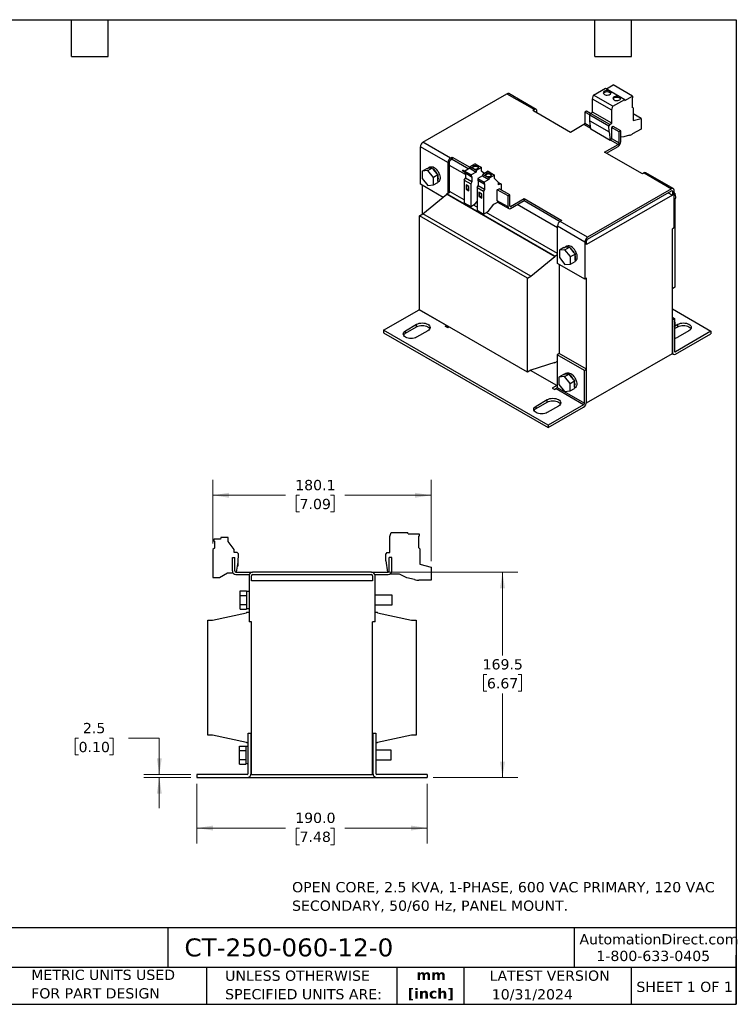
# Model space of a CAD drawing. Header units: millimetres. Extents: x 25 to 1092, y 25 to 838.
# Tile 2 of 2: x 501 to 1092, y 25 to 838. Entities that reach past the tile are written whole.
import ezdxf

# ---------------------------------------------------------------- set-up
doc = ezdxf.new("R2010")
doc.units = ezdxf.units.MM
doc.header["$LTSCALE"] = 4
doc.linetypes.add('SLD-Solid', pattern=[0])
doc.layers.add('TEXT', color=140, linetype='SLD-Solid', lineweight=25)
doc.styles.add('SLDTEXTSTYLE0', font='VERDANA.TTF')
doc.styles.add('SLDTEXTSTYLE1', font='VERDANAB.TTF')
doc.dimstyles.new('SLDDIMSTYLE0', dxfattribs={"dimtxt": 8.632031, "dimasz": 13.208, "dimexe": 0, "dimexo": 0.0625, "dimgap": 2.158008, "dimtad": 0, "dimtih": 1, "dimtoh": 1, "dimrnd": 1e-09, "dimzin": 4, "dimdsep": 46, "dimtxsty": 'SLDTEXTSTYLE0', "dimsah": 1, "dimcen": 0.09, "dimadec": 0, "dimazin": 1, "dimtfac": 1, "dimtofl": 0, "dimtmove": 0, "dimatfit": 3, "dimfxl": 0, "dimfrac": 2, "dimtolj": 1, "dimtzin": 12, "dimarcsym": 0})
doc.dimstyles.new('SLDDIMSTYLE1', dxfattribs={"dimtxt": 8.632031, "dimasz": 13.208, "dimexe": 0, "dimexo": 0.0625, "dimgap": 2.158008, "dimtad": 0, "dimtih": 1, "dimtoh": 1, "dimrnd": 1e-09, "dimzin": 12, "dimdsep": 46, "dimtxsty": 'SLDTEXTSTYLE0', "dimsah": 1, "dimcen": 0.09, "dimadec": 0, "dimazin": 3, "dimtfac": 1, "dimtofl": 0, "dimtmove": 0, "dimatfit": 3, "dimfxl": 0, "dimfrac": 2, "dimtolj": 1, "dimtzin": 12, "dimarcsym": 0})
doc.dimstyles.new('SLDDIMSTYLE2', dxfattribs={"dimtxt": 8.632031, "dimasz": 13.208, "dimexe": 0, "dimexo": 0.0625, "dimgap": 2.158008, "dimtad": 0, "dimtih": 1, "dimtoh": 1, "dimrnd": 1e-09, "dimzin": 12, "dimdsep": 46, "dimtxsty": 'SLDTEXTSTYLE0', "dimsah": 1, "dimcen": 0.09, "dimadec": 0, "dimazin": 3, "dimtfac": 1, "dimtmove": 0, "dimatfit": 0, "dimfxl": 0, "dimfrac": 2, "dimtolj": 1, "dimtzin": 12, "dimarcsym": 0})

# ---------------------------------------------------------------- blocks, each defined once
blk = doc.blocks.new('_D_2')
at = {"color": 7, "linetype": 'SLD-Solid', "lineweight": 0}
for p, q in [((647.13, 207.53), (647.13, 158.19)), ((837.13, 207.53), (837.13, 158.19)), ((647.13, 170.89), (720.13, 170.89)), ((731.83, 170.89), (728.93, 170.89)), ((728.93, 170.89), (728.93, 157.17)), ((757.48, 170.89), (760.38, 170.89)), ((760.38, 170.89), (760.38, 157.17)), ((837.13, 170.89), (769.18, 170.89)), ((728.93, 157.17), (731.83, 157.17)), ((760.38, 157.17), (757.48, 157.17))]:
    blk.add_line(p, q, dxfattribs=at)
at = {"color": 7, "linetype": 'SLD-Solid', "lineweight": 18}
for points in [[(647.13, 170.89), (660.34, 168.86), (660.34, 172.93)], [(837.13, 170.89), (823.92, 172.93), (823.92, 168.86)]]:
    blk.add_solid(points, dxfattribs=at)
at = {"color": 7, "linetype": 'SLD-Solid', "lineweight": 18, "char_height": 8.467, "attachment_point": 1, "style": 'SLDTEXTSTYLE0'}
for s, insert in [('190.0', (728.24, 183.58)), ('7.48', (731.83, 167.93))]:
    blk.add_mtext(s, dxfattribs=dict(at, insert=insert))
blk = doc.blocks.new('_D_3')
at = {"color": 7, "linetype": 'SLD-Solid', "lineweight": 0}
for p, q in [((549.49, 245), (546.59, 245)), ((546.59, 245), (546.59, 231.29)), ((575.14, 245), (578.04, 245)), ((578.04, 245), (578.04, 231.29)), ((590.71, 245), (616.11, 245)), ((616.11, 245), (616.11, 215.11)), ((546.59, 231.29), (549.49, 231.29)), ((578.04, 231.29), (575.14, 231.29)), ((642.05, 215.11), (603.41, 215.11)), ((642.05, 212.61), (603.41, 212.61)), ((616.11, 212.61), (616.11, 187.21))]:
    blk.add_line(p, q, dxfattribs=at)
at = {"color": 7, "linetype": 'SLD-Solid', "lineweight": 18}
for points in [[(616.11, 215.11), (618.14, 228.32), (614.07, 228.32)], [(616.11, 212.61), (614.07, 199.4), (618.14, 199.4)]]:
    blk.add_solid(points, dxfattribs=at)
at = {"color": 7, "linetype": 'SLD-Solid', "lineweight": 18, "char_height": 8.467, "attachment_point": 1, "style": 'SLDTEXTSTYLE0'}
for s, insert in [('2.5', (553.08, 257.69)), ('0.10', (549.49, 242.04))]:
    blk.add_mtext(s, dxfattribs=dict(at, insert=insert))
blk = doc.blocks.new('_D_4')
at = {"color": 7, "linetype": 'SLD-Solid', "lineweight": 0}
for p, q in [((796.21, 382.11), (911.98, 382.11)), ((899.28, 382.11), (899.28, 313.27)), ((886.46, 297.61), (883.56, 297.61)), ((883.56, 297.61), (883.56, 283.89)), ((912.11, 297.61), (915.01, 297.61)), ((915.01, 297.61), (915.01, 283.89)), ((883.56, 283.89), (886.46, 283.89)), ((899.28, 212.61), (899.28, 281.96)), ((915.01, 283.89), (912.11, 283.89)), ((842.21, 212.61), (911.98, 212.61))]:
    blk.add_line(p, q, dxfattribs=at)
at = {"color": 7, "linetype": 'SLD-Solid', "lineweight": 18}
for points in [[(899.28, 382.11), (897.25, 368.9), (901.32, 368.9)], [(899.28, 212.61), (901.32, 225.82), (897.25, 225.82)]]:
    blk.add_solid(points, dxfattribs=at)
at = {"color": 7, "linetype": 'SLD-Solid', "lineweight": 18, "char_height": 8.467, "attachment_point": 1, "style": 'SLDTEXTSTYLE0'}
for s, insert in [('169.5', (882.87, 310.3)), ('6.67', (886.46, 294.65))]:
    blk.add_mtext(s, dxfattribs=dict(at, insert=insert))
blk = doc.blocks.new('_D_5')
at = {"color": 7, "linetype": 'SLD-Solid', "lineweight": 0}
for p, q in [((660.38, 405.88), (660.38, 458.31)), ((840.43, 391.27), (840.43, 458.31)), ((660.38, 445.61), (720.13, 445.61)), ((731.83, 445.61), (728.93, 445.61)), ((728.93, 445.61), (728.93, 431.89)), ((757.48, 445.61), (760.38, 445.61)), ((760.38, 445.61), (760.38, 431.89)), ((840.43, 445.61), (769.18, 445.61)), ((728.93, 431.89), (731.83, 431.89)), ((760.38, 431.89), (757.48, 431.89))]:
    blk.add_line(p, q, dxfattribs=at)
at = {"color": 7, "linetype": 'SLD-Solid', "lineweight": 18}
for points in [[(660.38, 445.61), (673.59, 443.58), (673.59, 447.64)], [(840.43, 445.61), (827.22, 447.64), (827.22, 443.58)]]:
    blk.add_solid(points, dxfattribs=at)
at = {"color": 7, "linetype": 'SLD-Solid', "lineweight": 18, "char_height": 8.467, "attachment_point": 1, "style": 'SLDTEXTSTYLE0'}
for s, insert in [('180.1', (728.24, 458.29)), ('7.09', (731.83, 442.64))]:
    blk.add_mtext(s, dxfattribs=dict(at, insert=insert))

msp = doc.modelspace()

# ---------------------------------------------------------------- linework, layer by layer
for p, q in [((974.387, 775.912), (984.231, 781.594)), ((984.231, 781.594), (1000.141, 772.41)), ((985.15, 781.064), (990.737, 784.289)), ((1006.647, 775.104), (990.737, 784.289)), ((833.673, 737.006), (902.97, 777.01)), ((902.97, 777.01), (925.597, 763.947)), ((927.097, 764.096), (904.469, 777.158)), ((973.68, 772.656), (974.387, 775.912)), ((989.59, 763.471), (973.68, 772.656)), ((973.68, 761.867), (973.68, 772.656)), ((990.297, 766.727), (974.387, 775.912)), ((990.297, 766.727), (1000.141, 772.41)), ((1000.303, 771.442), (1000.141, 772.41)), ((1000.303, 771.442), (1006.647, 775.104)), ((1006.243, 773.425), (1006.647, 773.658)), ((1006.243, 773.425), (1006.243, 765.807)), ((1006.647, 775.104), (1006.647, 773.658)), ((989.59, 763.471), (990.297, 766.727)), ((1007.091, 765.317), (1006.243, 765.807)), ((1007.091, 765.317), (1007.091, 755.07)), ((925.597, 763.947), (924.183, 763.131)), ((955.296, 745.17), (924.183, 763.131)), ((927.718, 761.09), (927.718, 762.722)), ((968.554, 762.785), (967.14, 761.969)), ((971.218, 759.614), (967.14, 761.969)), ((967.14, 761.969), (967.14, 752.824)), ((971.912, 760.846), (968.554, 762.785)), ((971.218, 759.629), (971.913, 760.847)), ((971.218, 759.629), (987.128, 750.445)), ((971.291, 754.81), (971.218, 759.629)), ((971.913, 760.847), (973.68, 761.867)), ((987.822, 751.662), (971.913, 760.847)), ((989.59, 752.683), (973.68, 761.867)), ((989.59, 752.683), (989.59, 763.471)), ((1013.667, 756.688), (1007.091, 760.485)), ((1007.091, 755.07), (1013.667, 756.688)), ((1013.667, 756.688), (1013.667, 747.965)), ((966.432, 751.599), (955.296, 745.17)), ((972.143, 748.302), (966.432, 751.599)), ((967.14, 752.824), (971.912, 750.069)), ((971.291, 754.81), (987.201, 745.625)), ((972.21, 747.791), (971.291, 754.81)), ((988.12, 738.606), (972.21, 747.791)), ((987.822, 751.662), (987.128, 750.445)), ((987.201, 745.625), (987.128, 750.445)), ((987.822, 751.662), (989.59, 752.683)), ((990.651, 750.029), (989.237, 749.213)), ((989.237, 749.213), (989.237, 740.067)), ((995.424, 745.641), (989.237, 749.213)), ((996.838, 746.457), (990.651, 750.029)), ((1013.667, 747.965), (1006.552, 743.857)), ((987.201, 745.625), (988.12, 738.606)), ((989.237, 740.067), (995.424, 736.495)), ((996.838, 746.457), (995.424, 745.641)), ((995.424, 736.495), (995.424, 745.641)), ((996.838, 737.312), (996.838, 746.457)), ((999.494, 741.44), (996.838, 741.337)), ((1003.986, 742.74), (999.494, 741.44)), ((854.179, 720.269), (831.552, 733.331)), ((831.552, 702.303), (831.552, 733.331)), ((856.301, 723.943), (833.673, 737.006)), ((983.58, 728.842), (994.717, 735.271)), ((984.994, 728.025), (994.717, 733.638)), ((988.53, 738.843), (988.12, 738.606)), ((994.717, 735.271), (988.53, 738.843)), ((856.301, 723.943), (857.715, 724.759)), ((857.715, 724.759), (872.327, 716.324)), ((857.715, 724.759), (857.715, 723.126)), ((1014.692, 710.881), (983.58, 728.842)), ((833.107, 713.207), (836.855, 715.37)), ((836.855, 715.37), (837.562, 715.434)), ((840.744, 715.718), (837.562, 715.434)), ((837.704, 713.618), (841.451, 715.781)), ((839.366, 716.532), (837.952, 715.715)), ((840.744, 715.718), (841.451, 715.781)), ((841.451, 715.781), (842.158, 714.902)), ((854.179, 720.269), (854.179, 694.955)), ((855.593, 717.819), (855.593, 721.085)), ((868.64, 710.288), (855.593, 717.819)), ((855.593, 695.772), (855.593, 717.819)), ((857.715, 723.126), (856.301, 722.31)), ((857.715, 723.126), (871.571, 715.128)), ((872.21, 715.497), (868.218, 713.192)), ((872.21, 715.497), (872.373, 716.652)), ((872.21, 715.497), (877.514, 712.435)), ((876.736, 719.171), (872.373, 716.652)), ((877.676, 713.59), (872.373, 716.652)), ((876.736, 719.171), (882.039, 716.109)), ((882.039, 716.109), (877.676, 713.59)), ((882.039, 713.251), (882.039, 716.109)), ((837.704, 713.618), (833.107, 713.207)), ((833.107, 713.207), (833.107, 707.078)), ((842.3, 707.9), (837.704, 713.618)), ((845.34, 710.943), (842.158, 714.902)), ((846.048, 710.064), (842.3, 707.9)), ((842.3, 701.772), (842.3, 707.9)), ((845.34, 710.943), (846.048, 710.064)), ((846.048, 710.064), (846.048, 709.121)), ((846.048, 704.878), (846.048, 709.121)), ((866.174, 713.403), (866.574, 714.096)), ((866.174, 713.403), (868.218, 712.223)), ((868.218, 712.223), (866.174, 713.403)), ((868.218, 713.147), (866.574, 714.096)), ((867.791, 705.83), (868.64, 707.3)), ((868.218, 713.192), (868.218, 711.678)), ((868.218, 713.192), (873.521, 710.131)), ((873.521, 708.616), (868.218, 711.678)), ((868.64, 711.435), (868.64, 707.3)), ((873.943, 704.239), (868.64, 707.3)), ((877.514, 712.435), (873.521, 710.131)), ((873.521, 710.131), (873.521, 708.616)), ((873.521, 708.616), (873.943, 708.86)), ((873.943, 708.86), (873.943, 704.239)), ((877.676, 713.59), (877.514, 712.435)), ((882.817, 709.374), (878.825, 707.069)), ((884.132, 711.194), (882.039, 713.251)), ((882.817, 709.374), (882.979, 710.529)), ((882.817, 709.374), (888.12, 706.312)), ((887.343, 713.048), (882.979, 710.529)), ((888.282, 707.467), (882.979, 710.529)), ((887.343, 713.048), (892.646, 709.986)), ((888.282, 707.467), (888.12, 706.312)), ((892.646, 709.986), (888.282, 707.467)), ((892.646, 707.128), (892.646, 709.986)), ((1016.107, 711.697), (1014.692, 710.881)), ((1016.107, 711.697), (1038.734, 698.634)), ((1040.234, 698.783), (1017.607, 711.845)), ((850.259, 691.503), (831.552, 702.303)), ((832.966, 701.486), (832.966, 677.402)), ((833.107, 707.078), (837.704, 701.361)), ((837.704, 701.361), (842.3, 701.772)), ((842.3, 701.772), (846.048, 703.935)), ((846.048, 704.878), (846.048, 703.935)), ((846.048, 704.224), (846.365, 704.407)), ((867.791, 705.83), (873.094, 702.769)), ((867.791, 705.83), (867.791, 686.968)), ((871.609, 700.616), (869.276, 701.963)), ((869.276, 701.963), (869.276, 698.289)), ((869.983, 698.697), (869.983, 701.555)), ((871.609, 696.942), (871.609, 700.616)), ((873.943, 704.239), (873.094, 702.769)), ((873.094, 702.769), (873.094, 683.907)), ((878.398, 699.707), (879.246, 701.177)), ((878.398, 699.707), (883.701, 696.646)), ((878.398, 699.707), (878.398, 680.845)), ((878.825, 707.069), (884.128, 704.007)), ((878.825, 707.069), (878.825, 705.555)), ((884.128, 702.493), (878.825, 705.555)), ((879.246, 705.312), (879.246, 701.177)), ((884.549, 698.116), (879.246, 701.177)), ((888.12, 706.312), (884.128, 704.007)), ((884.128, 704.007), (884.128, 702.493)), ((884.128, 702.493), (884.549, 702.737)), ((884.549, 702.737), (884.549, 698.116)), ((896.075, 703.756), (892.646, 707.128)), ((895.967, 703.863), (897.843, 702.78)), ((896.075, 701.759), (896.075, 703.756)), ((897.843, 702.78), (896.075, 701.759)), ((898.538, 702.379), (897.843, 702.78)), ((898.465, 697.522), (898.538, 702.379)), ((833.673, 677.81), (853.401, 694.098)), ((853.401, 694.506), (856.23, 696.139)), ((853.401, 694.098), (853.401, 694.506)), ((942.497, 643.073), (853.401, 694.506)), ((853.401, 694.098), (942.497, 642.664)), ((867.791, 689.465), (856.23, 696.139)), ((869.276, 698.289), (869.983, 698.697)), ((869.276, 698.289), (871.609, 696.942)), ((869.983, 698.697), (871.609, 697.758)), ((882.216, 694.493), (879.883, 695.84)), ((879.883, 695.84), (879.883, 692.166)), ((879.883, 692.166), (880.59, 692.574)), ((879.883, 692.166), (882.216, 690.819)), ((880.59, 692.574), (880.59, 695.432)), ((880.59, 692.574), (882.216, 691.635)), ((882.216, 690.819), (882.216, 694.493)), ((884.549, 698.116), (883.701, 696.646)), ((883.701, 696.646), (883.701, 677.784)), ((895.015, 697.881), (896.429, 698.697)), ((895.015, 688.736), (895.015, 697.881)), ((903.853, 692.778), (895.015, 697.881)), ((905.268, 693.595), (896.429, 698.697)), ((903.853, 692.778), (905.268, 693.595)), ((903.853, 683.633), (903.853, 692.778)), ((905.268, 684.449), (905.268, 693.595)), ((1039.441, 693.327), (968.731, 652.506)), ((1038.734, 698.634), (969.438, 658.63)), ((969.438, 656.997), (1038.734, 697.001)), ((1035.905, 695.368), (1039.441, 693.327)), ((1039.441, 696.593), (1038.734, 697.001)), ((1039.441, 696.593), (1039.441, 693.327)), ((1040.855, 666.381), (1040.855, 697.409)), ((1041.563, 694.955), (1040.855, 695.363)), ((1041.258, 694.779), (1041.563, 694.955)), ((1041.563, 694.955), (1041.563, 694.26)), ((867.791, 686.968), (873.094, 683.907)), ((873.094, 683.907), (876.842, 686.07)), ((878.398, 683.342), (875.257, 685.155)), ((876.842, 686.07), (878.398, 688.005)), ((887.449, 679.947), (892.242, 685.91)), ((892.242, 685.91), (895.299, 687.675)), ((903.853, 683.633), (895.015, 688.736)), ((895.197, 687.616), (904.475, 682.26)), ((905.268, 684.449), (905.975, 684.041)), ((905.975, 684.041), (917.112, 690.47)), ((905.975, 682.408), (917.112, 688.837)), ((944.689, 666.385), (911.454, 685.571)), ((917.112, 690.47), (948.224, 672.509)), ((917.112, 690.47), (917.112, 688.837)), ((917.112, 688.837), (946.81, 671.693)), ((1040.855, 689.522), (1041.441, 689.861)), ((1041.563, 689.94), (1041.563, 617.383)), ((830.845, 676.177), (833.673, 677.81)), ((919.94, 624.743), (830.845, 676.177)), ((830.845, 598.606), (830.845, 676.177)), ((922.769, 626.376), (833.673, 677.81)), ((878.398, 680.845), (883.701, 677.784)), ((883.701, 677.784), (887.449, 679.947)), ((944.689, 645.073), (885.863, 679.032)), ((944.689, 668.019), (967.316, 654.956)), ((944.689, 636.99), (944.689, 668.019)), ((948.224, 672.509), (946.81, 671.693)), ((969.438, 658.63), (946.81, 671.693)), ((1040.855, 666.381), (1039.441, 665.564)), ((1039.441, 562.679), (1039.441, 665.564)), ((953.881, 650.406), (950.699, 650.121)), ((950.841, 648.305), (954.588, 650.469)), ((952.503, 651.219), (951.089, 650.403)), ((953.881, 650.406), (954.588, 650.469)), ((954.588, 650.469), (955.296, 649.589)), ((967.316, 654.956), (967.316, 623.928)), ((968.731, 652.506), (968.731, 655.773)), ((922.769, 626.376), (942.497, 642.664)), ((942.497, 643.073), (944.689, 644.338)), ((942.497, 643.073), (942.497, 642.664)), ((949.992, 650.058), (946.245, 647.894)), ((950.841, 648.305), (946.245, 647.894)), ((946.245, 647.894), (946.245, 641.766)), ((949.992, 650.058), (950.699, 650.121)), ((955.437, 642.588), (950.841, 648.305)), ((958.477, 645.631), (955.296, 649.589)), ((955.437, 642.588), (959.185, 644.751)), ((955.437, 636.459), (955.437, 642.588)), ((958.477, 645.631), (959.185, 644.751)), ((959.185, 644.751), (959.185, 643.808)), ((959.185, 639.565), (959.185, 643.808)), ((967.316, 623.928), (944.689, 636.99)), ((946.103, 636.174), (946.103, 562.602)), ((946.245, 641.766), (950.841, 636.048)), ((950.841, 636.048), (955.437, 636.459)), ((955.437, 636.459), (959.185, 638.623)), ((959.185, 639.565), (959.185, 638.623)), ((959.185, 638.911), (959.502, 639.094)), ((919.94, 624.743), (922.769, 626.376)), ((919.94, 547.172), (919.94, 624.743)), ((968.731, 624.744), (967.316, 623.928)), ((968.731, 521.859), (968.731, 624.744)), ((1041.563, 617.383), (1039.441, 616.159)), ((801.146, 581.865), (830.42, 598.765)), ((853.048, 585.702), (830.42, 598.765)), ((919.94, 547.172), (830.845, 598.606)), ((1039.441, 599.418), (1071.261, 581.049)), ((819.248, 581.457), (828.441, 586.764)), ((828.441, 584.722), (828.441, 586.764)), ((851.987, 585.09), (853.048, 585.702)), ((853.119, 585.747), (853.048, 585.702)), ((1039.441, 592.565), (1041.28, 591.503)), ((1039.441, 590.524), (1039.512, 590.483)), ((1039.512, 590.483), (1041.28, 591.503)), ((1039.512, 590.483), (1039.512, 563.537)), ((1041.28, 591.503), (1041.28, 564.557)), ((1041.28, 585.212), (1043.967, 586.764)), ((1043.967, 584.722), (1043.967, 586.764)), ((801.146, 581.865), (801.146, 579.824)), ((936.911, 503.49), (801.146, 581.865)), ((801.146, 579.824), (936.911, 501.449)), ((819.248, 579.416), (828.441, 584.722)), ((819.248, 579.416), (819.248, 581.457)), ((837.633, 581.457), (828.441, 576.15)), ((854.109, 583.865), (851.987, 585.09)), ((855.244, 584.521), (854.109, 583.865)), ((1041.28, 583.171), (1043.967, 584.722)), ((1071.261, 581.049), (1041.987, 564.149)), ((1041.987, 562.108), (1071.261, 579.007)), ((1053.159, 581.457), (1043.967, 576.15)), ((1071.261, 581.049), (1071.261, 579.007)), ((946.032, 562.643), (944.265, 561.623)), ((966.892, 548.56), (944.265, 561.623)), ((944.265, 561.623), (944.265, 534.677)), ((968.66, 549.581), (946.032, 562.643)), ((968.731, 521.859), (1039.441, 562.679)), ((1039.194, 562.537), (1040.237, 561.934)), ((1039.512, 563.537), (1039.441, 563.578)), ((1041.28, 564.557), (1041.987, 564.149)), ((942.497, 555.295), (922.769, 548.805)), ((942.046, 555.146), (942.497, 554.886)), ((944.265, 555.907), (942.497, 554.886)), ((942.497, 555.295), (942.497, 554.886)), ((922.769, 548.805), (919.94, 547.172)), ((943.982, 536.146), (922.411, 548.599)), ((949.568, 545.295), (945.82, 543.131)), ((949.568, 545.295), (950.275, 545.358)), ((953.457, 545.643), (950.275, 545.358)), ((950.416, 543.542), (954.164, 545.706)), ((952.079, 546.456), (950.664, 545.64)), ((953.457, 545.643), (954.164, 545.706)), ((954.164, 545.706), (954.871, 544.826)), ((958.053, 540.868), (954.871, 544.826)), ((966.892, 548.56), (968.66, 549.581)), ((966.892, 521.614), (966.892, 548.56)), ((968.66, 522.635), (968.66, 549.581)), ((950.416, 543.542), (945.82, 543.131)), ((945.82, 543.131), (945.82, 537.003)), ((945.82, 537.003), (950.416, 531.285)), ((955.013, 537.825), (950.416, 543.542)), ((955.013, 537.825), (958.76, 539.988)), ((955.013, 531.696), (955.013, 537.825)), ((958.053, 540.868), (958.76, 539.988)), ((958.76, 539.988), (958.76, 539.045)), ((958.76, 534.802), (958.76, 539.045)), ((943.982, 536.146), (940.376, 534.064)), ((940.376, 534.064), (942.497, 532.84)), ((942.144, 533.044), (944.17, 534.213)), ((943.558, 533.452), (942.497, 532.84)), ((966.185, 520.39), (943.558, 533.452)), ((943.982, 536.146), (944.265, 535.983)), ((944.265, 534.677), (966.892, 521.614)), ((950.416, 531.285), (955.013, 531.696)), ((955.013, 531.696), (958.76, 533.86)), ((958.76, 534.802), (958.76, 533.86)), ((958.76, 534.148), (959.078, 534.331)), ((927.011, 519.247), (936.204, 524.553)), ((927.011, 517.205), (936.204, 522.512)), ((936.204, 522.512), (936.204, 524.553)), ((966.185, 520.39), (936.911, 503.49)), ((968.593, 521.938), (968.731, 521.859)), ((927.011, 517.205), (927.011, 519.247)), ((945.396, 519.247), (936.204, 513.94)), ((936.911, 501.449), (966.185, 518.348)), ((936.911, 503.49), (936.911, 501.449)), ((806.38, 411.523), (807.38, 415.011)), ((807.38, 415.011), (821.301, 415.011)), ((821.53, 413.711), (821.301, 415.011)), ((660.984, 409.511), (660.984, 407.656)), ((666.63, 409.511), (660.984, 409.511)), ((660.984, 407.656), (661.58, 407.656)), ((661.58, 407.656), (661.58, 401.997)), ((666.859, 410.811), (666.63, 409.511)), ((673.03, 410.811), (666.859, 410.811)), ((673.03, 407.311), (673.03, 410.811)), ((677.88, 400.756), (673.03, 407.311)), ((806.38, 398.311), (806.38, 411.523)), ((821.53, 413.711), (830.502, 413.711)), ((829.93, 411.94), (830.502, 411.94)), ((829.93, 411.94), (829.93, 402.611)), ((830.502, 413.711), (830.502, 411.94)), ((661.58, 401.997), (660.38, 400.797)), ((660.38, 400.797), (660.38, 377.697)), ((677.88, 398.311), (677.88, 400.756)), ((680.38, 398.311), (677.88, 398.311)), ((681.363, 397.328), (680.38, 398.311)), ((803.88, 398.311), (802.897, 397.311)), ((803.88, 398.311), (806.38, 398.311)), ((831.13, 401.411), (829.93, 402.611)), ((831.13, 401.411), (831.13, 388.861)), ((676.38, 383.111), (676.38, 394.311)), ((676.38, 394.311), (678.38, 394.311)), ((678.38, 383.111), (678.38, 394.311)), ((679.773, 382.111), (681.243, 390.445)), ((681.243, 390.445), (681.363, 397.328)), ((803.001, 391.356), (802.897, 397.311)), ((803.001, 391.356), (804.301, 382.111)), ((805.88, 383.111), (805.88, 394.311)), ((807.88, 394.311), (805.88, 394.311)), ((807.88, 383.111), (807.88, 394.311)), ((679.38, 382.111), (693.13, 382.111)), ((680.69, 387.311), (681.08, 387.311)), ((681.08, 387.311), (681.08, 389.522)), ((791.13, 382.111), (693.13, 382.111)), ((791.13, 382.111), (804.88, 382.111)), ((831.13, 388.861), (840.43, 386.194)), ((840.43, 386.194), (840.43, 375.511)), ((660.38, 377.697), (665.68, 377.697)), ((665.68, 377.697), (672.459, 381.611)), ((672.459, 381.611), (676.782, 381.611)), ((679.38, 380.111), (690.301, 380.111)), ((690.13, 379.111), (690.13, 341.111)), ((692.13, 375.111), (692.13, 379.111)), ((792.13, 375.111), (692.13, 375.111)), ((693.13, 380.111), (791.13, 380.111)), ((792.13, 379.111), (792.13, 375.111)), ((793.958, 380.111), (804.88, 380.111)), ((794.13, 341.111), (794.13, 379.111)), ((814.23, 380.411), (806.188, 380.411)), ((820.386, 377.54), (814.23, 380.411)), ((826.738, 375.956), (820.386, 377.54)), ((840.43, 375.511), (830.367, 375.511)), ((682.83, 362.863), (682.83, 366.616)), ((682.83, 366.616), (688.13, 366.616)), ((688.13, 366.616), (688.13, 366.039)), ((690.13, 366.111), (688.13, 366.111)), ((688.13, 366.039), (688.13, 363.441)), ((682.83, 355.358), (682.83, 362.863)), ((682.83, 362.863), (688.13, 362.863)), ((688.13, 363.441), (688.13, 362.863)), ((688.13, 362.863), (688.13, 361.709)), ((688.13, 361.709), (688.13, 356.512)), ((808.13, 363.111), (794.13, 363.111)), ((808.13, 355.111), (808.13, 363.111)), ((682.83, 355.358), (688.13, 355.358)), ((682.83, 351.605), (682.83, 355.358)), ((682.83, 351.605), (688.13, 351.605)), ((688.13, 356.512), (688.13, 355.358)), ((688.13, 355.358), (688.13, 354.78)), ((688.13, 354.78), (688.13, 352.182)), ((688.13, 352.182), (688.13, 351.605)), ((688.13, 352.111), (690.13, 352.111)), ((794.13, 355.111), (808.13, 355.111)), ((656.13, 247.61), (656.13, 342.61)), ((656.13, 342.61), (660.13, 342.61)), ((660.13, 342.61), (688.03, 348.61)), ((688.03, 349.11), (688.03, 348.61)), ((688.03, 349.11), (690.13, 349.11)), ((794.13, 349.11), (796.23, 349.11)), ((796.23, 348.61), (796.23, 349.11)), ((796.23, 348.61), (824.13, 342.61)), ((824.13, 342.61), (828.13, 342.61)), ((828.13, 342.61), (828.13, 247.61)), ((692.13, 341.111), (690.13, 341.111)), ((692.13, 215.11), (692.13, 341.111)), ((794.13, 341.111), (792.13, 341.111)), ((792.13, 215.11), (792.13, 341.111)), ((660.13, 247.61), (656.13, 247.61)), ((688.03, 241.61), (660.13, 247.61)), ((689.53, 249.11), (692.03, 249.11)), ((689.53, 216.11), (689.53, 249.11)), ((692.03, 216.11), (692.03, 249.11)), ((692.03, 247.61), (692.13, 247.61)), ((792.13, 247.61), (792.23, 247.61)), ((792.23, 249.11), (792.23, 216.11)), ((792.23, 249.11), (794.73, 249.11)), ((794.73, 249.11), (794.73, 216.11)), ((824.13, 247.61), (796.23, 241.61)), ((828.13, 247.61), (824.13, 247.61)), ((682.23, 238.615), (687.53, 238.615)), ((682.23, 234.862), (682.23, 238.615)), ((687.53, 238.615), (687.53, 238.038)), ((689.53, 238.11), (687.53, 238.11)), ((687.53, 238.038), (687.53, 235.44)), ((688.03, 241.61), (688.03, 241.11)), ((689.53, 241.11), (688.03, 241.11)), ((692.13, 236.11), (692.03, 236.11)), ((796.23, 241.11), (794.73, 241.11)), ((796.23, 241.11), (796.23, 241.61)), ((682.23, 227.357), (682.23, 234.862)), ((682.23, 234.862), (687.53, 234.862)), ((687.53, 235.44), (687.53, 234.862)), ((687.53, 234.862), (687.53, 233.708)), ((687.53, 233.708), (687.53, 228.511)), ((687.53, 228.511), (687.53, 227.357)), ((792.23, 235.11), (792.13, 235.11)), ((807.53, 235.11), (794.73, 235.11)), ((807.53, 227.11), (807.53, 235.11)), ((682.23, 227.357), (687.53, 227.357)), ((682.23, 223.604), (682.23, 227.357)), ((682.23, 223.604), (687.53, 223.604)), ((687.53, 227.357), (687.53, 226.779)), ((687.53, 226.779), (687.53, 224.181)), ((687.53, 224.181), (687.53, 223.604)), ((687.53, 224.11), (689.53, 224.11)), ((692.03, 226.11), (692.13, 226.11)), ((792.13, 227.11), (792.23, 227.11)), ((794.73, 227.11), (807.53, 227.11)), ((647.13, 215.11), (647.13, 212.61)), ((688.53, 215.11), (647.13, 215.11)), ((647.13, 212.61), (688.53, 212.61)), ((688.53, 212.61), (795.73, 212.61)), ((692.13, 215.11), (691.884, 215.11)), ((692.13, 215.11), (792.13, 215.11)), ((792.376, 215.11), (792.13, 215.11)), ((837.13, 215.11), (795.73, 215.11)), ((795.73, 212.61), (837.13, 212.61)), ((837.13, 215.11), (837.13, 212.61))]:
    msp.add_line(p, q)
at = {"flags": 128}
for points in [[(983.385, 776.514), (984.08, 776.21), (984.89, 776.025), (985.757, 775.974), (986.616, 776.059), (987.403, 776.275), (988.06, 776.606), (988.538, 777.027), (988.802, 777.506), (988.831, 778.009), (988.625, 778.498), (988.198, 778.936), (987.582, 779.292), (986.822, 779.539), (985.975, 779.658), (985.104, 779.641), (984.274, 779.488), (983.545, 779.213), (982.972, 778.833), (982.598, 778.379), (982.45, 777.883), (982.539, 777.383), (982.859, 776.915), (983.385, 776.514)], [(988.713, 777.289), (988.625, 777.436), (988.198, 777.875), (987.582, 778.231), (986.822, 778.477), (985.975, 778.596), (985.104, 778.579), (984.274, 778.427), (983.545, 778.151), (982.972, 777.772), (982.598, 777.318), (982.583, 777.289)], [(991.34, 771.922), (992.035, 771.618), (992.845, 771.433), (993.712, 771.382), (994.571, 771.467), (995.358, 771.683), (996.015, 772.014), (996.493, 772.434), (996.756, 772.914), (996.786, 773.417), (996.58, 773.906), (996.153, 774.344), (995.537, 774.7), (994.777, 774.946), (993.93, 775.066), (993.059, 775.048), (992.229, 774.896), (991.5, 774.62), (990.927, 774.241), (990.553, 773.787), (990.405, 773.291), (990.494, 772.79), (990.814, 772.322), (991.34, 771.922)], [(996.668, 772.697), (996.58, 772.844), (996.153, 773.283), (995.537, 773.638), (994.777, 773.885), (993.93, 774.004), (993.059, 773.987), (992.229, 773.835), (991.5, 773.559), (990.927, 773.18), (990.553, 772.725), (990.538, 772.697)], [(839.366, 716.532), (839.531, 716.618), (840.26, 716.833), (841.077, 716.831), (841.956, 716.613), (842.866, 716.185), (843.775, 715.563), (844.654, 714.767), (845.471, 713.825), (846.2, 712.768), (846.816, 711.634), (847.296, 710.459), (847.626, 709.285), (847.794, 708.151), (847.794, 707.097), (847.626, 706.157), (847.296, 705.364), (846.816, 704.744), (846.365, 704.407)], [(875.251, 715.252), (875.884, 714.987), (876.628, 714.847), (877.41, 714.847), (878.154, 714.987), (878.787, 715.252), (879.246, 715.617), (879.488, 716.047), (879.488, 716.498), (879.246, 716.928), (878.787, 717.293), (878.154, 717.559), (877.41, 717.698), (876.628, 717.698), (875.884, 717.559), (875.251, 717.293), (874.791, 716.928), (874.55, 716.498), (874.55, 716.047), (874.791, 715.617), (875.251, 715.252)], [(885.858, 709.129), (886.49, 708.864), (887.234, 708.724), (888.016, 708.724), (888.76, 708.864), (889.393, 709.129), (889.853, 709.494), (890.095, 709.924), (890.095, 710.375), (889.853, 710.805), (889.393, 711.17), (888.76, 711.435), (888.016, 711.575), (887.234, 711.575), (886.49, 711.435), (885.858, 711.17), (885.398, 710.805), (885.156, 710.375), (885.156, 709.924), (885.398, 709.494), (885.858, 709.129)], [(1041.441, 689.861), (1041.769, 690.126), (1042.086, 690.64), (1042.249, 691.31), (1042.249, 692.097), (1042.086, 692.956), (1041.769, 693.836), (1041.317, 694.687), (1040.816, 695.386)], [(959.502, 639.094), (959.953, 639.432), (960.433, 640.051), (960.763, 640.844), (960.931, 641.784), (960.931, 642.839), (960.763, 643.972), (960.433, 645.147), (959.953, 646.321), (959.337, 647.456), (958.608, 648.512), (957.791, 649.454), (956.912, 650.25), (956.003, 650.872), (955.093, 651.3), (954.215, 651.519), (953.397, 651.521), (952.668, 651.306), (952.503, 651.219)], [(828.441, 586.764), (829.426, 587.23), (830.549, 587.577), (831.769, 587.79), (833.037, 587.863), (834.305, 587.79), (835.524, 587.577), (836.648, 587.23), (837.633, 586.764), (838.441, 586.195), (839.042, 585.546), (839.412, 584.842), (839.537, 584.11), (839.412, 583.378), (839.042, 582.674), (838.441, 582.025), (837.633, 581.457)], [(828.441, 584.722), (829.426, 585.189), (830.549, 585.536), (831.769, 585.749), (833.037, 585.821), (834.305, 585.749), (835.524, 585.536), (836.648, 585.189), (837.633, 584.722), (838.441, 584.154), (839.042, 583.505), (839.292, 583.09)], [(1043.967, 586.764), (1044.952, 587.23), (1046.075, 587.577), (1047.295, 587.79), (1048.563, 587.863), (1049.831, 587.79), (1051.05, 587.577), (1052.174, 587.23), (1053.159, 586.764), (1053.967, 586.195), (1054.568, 585.546), (1054.938, 584.842), (1055.063, 584.11), (1054.938, 583.378), (1054.568, 582.674), (1053.967, 582.025), (1053.159, 581.457)], [(1043.967, 584.722), (1044.952, 585.189), (1046.075, 585.536), (1047.295, 585.749), (1048.563, 585.821), (1049.831, 585.749), (1051.05, 585.536), (1052.174, 585.189), (1053.159, 584.722), (1053.967, 584.154), (1054.568, 583.505), (1054.818, 583.09)], [(828.441, 576.15), (827.456, 575.684), (826.332, 575.337), (825.112, 575.123), (823.844, 575.051), (822.576, 575.123), (821.357, 575.337), (820.233, 575.684), (819.248, 576.15), (818.44, 576.719), (817.839, 577.368), (817.469, 578.071), (817.344, 578.804), (817.469, 579.536), (817.839, 580.24), (818.44, 580.888), (819.248, 581.457)], [(952.079, 546.456), (952.244, 546.543), (952.973, 546.758), (953.79, 546.756), (954.669, 546.537), (955.578, 546.109), (956.488, 545.487), (957.366, 544.691), (958.184, 543.749), (958.913, 542.693), (959.528, 541.558), (960.009, 540.384), (960.339, 539.21), (960.507, 538.076), (960.507, 537.021), (960.339, 536.081), (960.009, 535.288), (959.528, 534.669), (959.078, 534.331)], [(936.204, 524.553), (937.189, 525.02), (938.312, 525.367), (939.532, 525.58), (940.8, 525.652), (942.068, 525.58), (943.287, 525.367), (944.411, 525.02), (945.396, 524.553), (946.204, 523.985), (946.805, 523.336), (947.175, 522.632), (947.3, 521.9), (947.175, 521.168), (946.805, 520.464), (946.204, 519.815), (945.396, 519.247)], [(936.204, 522.512), (937.189, 522.979), (938.312, 523.325), (939.532, 523.539), (940.8, 523.611), (942.068, 523.539), (943.287, 523.325), (944.411, 522.979), (945.396, 522.512), (946.204, 521.943), (946.805, 521.295), (947.055, 520.879)], [(936.204, 513.94), (935.219, 513.473), (934.095, 513.127), (932.876, 512.913), (931.607, 512.841), (930.339, 512.913), (929.12, 513.127), (927.996, 513.473), (927.011, 513.94), (926.203, 514.509), (925.602, 515.157), (925.232, 515.861), (925.107, 516.593), (925.232, 517.325), (925.602, 518.029), (926.203, 518.678), (927.011, 519.247)]]:
    msp.add_lwpolyline(points, dxfattribs=at)
for centre, radius, start, end in [((903.848, 775.783), 1.509, 65.692881, 125.617577), ((926.425, 762.932), 1.31, 350.785963, 129.203285), ((925.873, 761.976), 0.437, 350.785963, 129.203285), ((965.604, 752.893), 1.537, 302.605478, 357.394522), ((987.701, 740.137), 1.537, 302.605478, 357.394522), ((1000.654, 753.894), 11.641, 286.629169, 300.437143), ((836.157, 733.122), 4.61, 122.605478, 177.394522), ((992.232, 737.521), 4.61, 302.605478, 357.394522), ((993.889, 736.565), 1.537, 302.605478, 357.394522), ((858.785, 720.059), 4.61, 122.605478, 177.394522), ((839.375, 713.097), 2.957, 62.412905, 127.806131), ((857.129, 721.015), 1.537, 122.605478, 177.394522), ((877.019, 713.892), 3.105, 39.441312, 140.558688), ((835.398, 706.209), 11.012, 25.461778, 52.127365), ((839.919, 707), 6.486, 340.907559, 19.092441), ((887.625, 707.769), 3.105, 39.441312, 140.558688), ((1016.985, 710.47), 1.509, 65.692881, 125.617577), ((1039.562, 697.619), 1.31, 350.785963, 129.203285), ((1039.01, 696.663), 0.437, 350.785963, 129.203285), ((896.854, 688.66), 1.841, 177.648792, 212.347157), ((905.147, 683.423), 1.31, 170.785963, 309.203285), ((905.699, 684.38), 0.437, 170.785963, 309.203285), ((949.295, 667.809), 4.61, 122.605478, 177.394522), ((971.922, 654.747), 4.61, 122.605478, 177.394522), ((952.512, 647.785), 2.957, 62.412905, 127.806131), ((970.266, 655.703), 1.537, 122.605478, 177.394522), ((948.535, 640.897), 11.012, 25.461778, 52.127365), ((953.056, 641.687), 6.486, 340.907559, 19.092441), ((829.685, 599.954), 1.399, 301.746039, 326.047252), ((1038.052, 587.255), 3.776, 328.732586, 31.267414), ((821.064, 575.912), 3.947, 117.396755, 151.695535), ((850.094, 588.134), 5.382, 311.708279, 324.09012), ((1039.885, 583.565), 8.464, 279.484891, 298.832039), ((1041.021, 563.292), 1.528, 170.785963, 309.203285), ((1041.711, 564.487), 0.437, 170.785963, 309.203285), ((952.088, 543.022), 2.957, 62.412905, 127.806131), ((948.111, 536.134), 11.012, 25.461778, 52.127365), ((952.631, 536.924), 6.486, 340.907559, 19.092441), ((942.729, 534.747), 1.537, 302.605478, 357.394522), ((963.287, 522.879), 5.379, 302.605478, 357.394522), ((965.357, 521.684), 1.537, 302.605478, 357.394522), ((928.827, 513.701), 3.947, 117.396755, 151.695535), ((679.38, 383.111), 3, 180, 270), ((679.38, 383.111), 1, 180, 270), ((693.13, 379.111), 3, 90, 180), ((791.13, 379.111), 3, 0, 90), ((804.88, 383.111), 1, 270, 360), ((804.88, 383.111), 3, 270, 360), ((693.13, 379.111), 1, 90, 180), ((791.13, 379.111), 1, 0, 90), ((830.367, 390.511), 15, 256, 270), ((688.53, 216.11), 1, 270, 0), ((688.53, 216.11), 3.5, 270, 0), ((795.73, 216.11), 3.5, 180, 270), ((795.73, 216.11), 1, 180, 270)]:
    msp.add_arc(centre, radius, start, end)
at = {"layer": 'TEXT'}
for p, q in [((25.4, 838.2), (1092.2, 838.2)), ((543.56, 807.72), (543.56, 838.2)), ((574.04, 807.72), (574.04, 838.2)), ((975.36, 807.72), (975.36, 838.2)), ((1005.84, 807.72), (1005.84, 838.2)), ((1092.2, 838.2), (1092.2, 25.4)), ((543.56, 807.72), (574.04, 807.72)), ((975.36, 807.72), (1005.84, 807.72)), ((1092.2, 88.504), (25.4, 88.504)), ((623.036, 88.504), (623.036, 55.88)), ((958.302, 88.504), (958.302, 55.88)), ((1092.2, 25.4), (1092.2, 66.04)), ((1092.2, 55.88), (25.4, 55.88)), ((655.121, 55.88), (655.121, 25.4)), ((812.097, 55.88), (812.097, 25.4)), ((867.248, 55.88), (867.248, 25.4)), ((1005.395, 55.88), (1005.395, 25.4)), ((25.4, 25.4), (1092.2, 25.4))]:
    msp.add_line(p, q, dxfattribs=at)

# ---------------------------------------------------------------- texts
at = {"color": 7, "linetype": 'Continuous', "lineweight": 0, "char_height": 8.46667, "attachment_point": 1, "style": 'SLDTEXTSTYLE0'}
for s, insert in [('OPEN CORE, 2.5 KVA, 1-PHASE, 600 VAC PRIMARY, 120 VAC ', (725.67, 126.348)), ('SECONDARY, 50/60 Hz, PANEL MOUNT.', (725.67, 111.059))]:
    msp.add_mtext(s, dxfattribs=dict(at, insert=insert))
at = {"color": 179, "linetype": 'SLD-Solid', "lineweight": 18, "char_height": 8.46667, "attachment_point": 1, "style": 'SLDTEXTSTYLE0'}
for s, insert in [('AutomationDirect.com', (962.78, 83.346)), ('1-800-633-0405', (976.766, 69.588))]:
    msp.add_mtext(s, dxfattribs=dict(at, insert=insert))
at = {"layer": 'TEXT'}
for s, insert, char_height, attachment_point, style in [('CT-250-060-12-0', (636.831, 79.778), 14.81667, 1, 'SLDTEXTSTYLE0'), ('METRIC UNITS USED ', (510.417, 53.984), 8.46667, 1, 'SLDTEXTSTYLE0'), ('UNLESS OTHERWISE ', (670.432, 53.285), 8.46667, 1, 'SLDTEXTSTYLE0'), ('mm', (840.395, 53.916), 8.4667, 2, 'SLDTEXTSTYLE1'), ('LATEST VERSION', (938.209, 53.296), 8.46667, 2, 'SLDTEXTSTYLE0'), ('SHEET 1 OF 1', (1009.765, 44.045), 8.46667, 1, 'SLDTEXTSTYLE0'), ('FOR PART DESIGN', (510.417, 38.695), 8.46667, 1, 'SLDTEXTSTYLE0'), ('SPECIFIED UNITS ARE:', (670.432, 37.996), 8.46667, 1, 'SLDTEXTSTYLE0'), ('[inch]', (840.06, 38.628), 8.4667, 2, 'SLDTEXTSTYLE1'), ('10/31/2024', (890.451, 37.873), 8.4667, 1, 'SLDTEXTSTYLE0')]:
    msp.add_mtext(s, dxfattribs=dict(at, insert=insert, char_height=char_height, attachment_point=attachment_point, style=style))

# ---------------------------------------------------------------- dimensions: what is measured, and where the dimension line sits
at = {"color": 7, "linetype": 'SLD-Solid', "lineweight": 18}
for base, p1, p2, dimstyle, picture, middle in [((660.38, 445.608), (840.43, 386.194), (660.38, 400.797), 'SLDDIMSTYLE1', '_D_5', (744.657, 445.608)), ((837.13, 170.893), (647.13, 212.61), (837.13, 212.61), 'SLDDIMSTYLE0', '_D_2', (744.657, 170.893))]:
    dim = msp.add_linear_dim(base=base, p1=p1, p2=p2, dimstyle=dimstyle, dxfattribs=at)
    dim.commit()
    dim.dimension.update_dxf_attribs({"geometry": picture, "text_midpoint": middle, "dimtype": 160})
for base, p1, p2, dimstyle, picture, middle in [((899.284, 382.111), (837.13, 212.61), (791.13, 382.111), 'SLDDIMSTYLE1', '_D_4', (899.284, 297.614)), ((616.106, 215.11), (647.13, 212.61), (647.13, 215.11), 'SLDDIMSTYLE2', '_D_3', (616.106, 245.004))]:
    dim = msp.add_linear_dim(base=base, p1=p1, p2=p2, angle=90, dimstyle=dimstyle, dxfattribs=at)
    dim.commit()
    dim.dimension.update_dxf_attribs({"geometry": picture, "text_midpoint": middle, "dimtype": 160})

doc.saveas('drawing.dxf')
